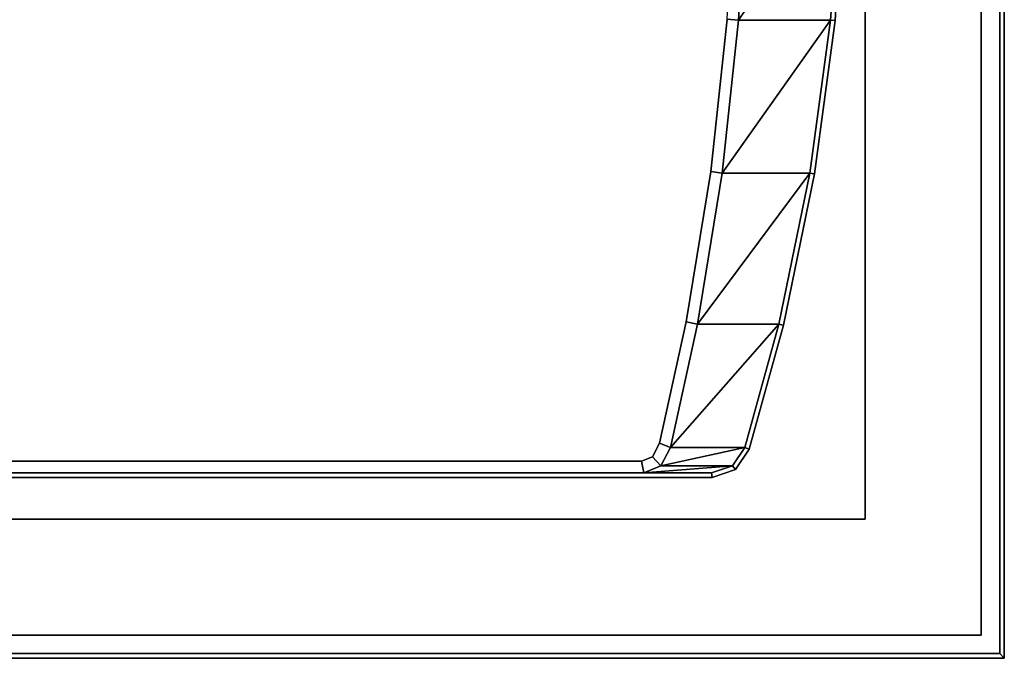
# Model space of a CAD drawing. Extents: x 0 to 1.7, y -0.75 to 0.
# Tile 3 of 5: x 1.27 to 1.7, y -0.75 to -0.47. Entities that reach past the tile are written whole.
import ezdxf

# ---------------------------------------------------------------- set-up
doc = ezdxf.new("R2010")
doc.units = 0
for name, color, linetype in [('L10_WANNE_700027_1', 7, 'CONTINUOUS'), ('L3_RAHMEN_700027', 7, 'CONTINUOUS'), ('L4_BODEN_700027', 7, 'CONTINUOUS'), ('L5_WANNE_700027_6', 7, 'CONTINUOUS'), ('L6_WANNE_700027_5', 7, 'CONTINUOUS'), ('L7_WANNE_700027_4', 7, 'CONTINUOUS'), ('L8_WANNE_700027_3', 7, 'CONTINUOUS'), ('L9_WANNE_700027_2', 7, 'CONTINUOUS')]:
    doc.layers.add(name, color=color, linetype=linetype)

msp = doc.modelspace()

# ---------------------------------------------------------------- linework, layer by layer
at = {"layer": 'L10_WANNE_700027_1', "color": 7, "invisible_edges": 12}
for points in [[(1.7, -0.75, 0.5581), (1.7, 0, 0.5581), (1.698, -0.002, 0.5601), (1.7, -0.75, 0.5581)], [(1.7, 0, 0.5581), (1.7, -0.75, 0.5581), (1.7, -0.75, 0.5251), (1.7, 0, 0.5581)], [(1.7, -0.75, 0.5251), (1.7, 0, 0.5251), (1.7, 0, 0.5581), (1.7, -0.75, 0.5251)], [(1.698, -0.002, 0.5601), (1.698, -0.748, 0.5601), (1.7, -0.75, 0.5581), (1.698, -0.002, 0.5601)], [(0, -0.75, 0.5581), (1.7, -0.75, 0.5581), (1.698, -0.748, 0.5601), (0, -0.75, 0.5581)], [(1.698, -0.748, 0.5601), (0.002, -0.748, 0.5601), (0, -0.75, 0.5581), (1.698, -0.748, 0.5601)], [(1.7, -0.75, 0.5581), (0, -0.75, 0.5581), (0, -0.75, 0.5251), (1.7, -0.75, 0.5581)], [(0, -0.75, 0.5251), (1.7, -0.75, 0.5251), (1.7, -0.75, 0.5581), (0, -0.75, 0.5251)]]:
    msp.add_3dface(points, dxfattribs=at)
at = {"layer": 'L3_RAHMEN_700027', "color": 251, "invisible_edges": 12}
for points in [[(1.69, -0.01, 0.5251), (1.69, -0.74, 0.5251), (1.69, -0.74), (1.69, -0.01, 0.5251)], [(1.69, -0.74), (1.69, -0.01), (1.69, -0.01, 0.5251), (1.69, -0.74)], [(1.69, -0.74, 0.5251), (0.01, -0.74, 0.5251), (0.01, -0.74), (1.69, -0.74, 0.5251)], [(0.01, -0.74), (1.69, -0.74), (1.69, -0.74, 0.5251), (0.01, -0.74)]]:
    msp.add_3dface(points, dxfattribs=at)
at = {"layer": 'L4_BODEN_700027', "color": 251, "invisible_edges": 12}
for points in [[(0.01, -0.74), (0.01, -0.01), (1.69, -0.01), (0.01, -0.74)], [(1.69, -0.01), (1.69, -0.74), (0.01, -0.74), (1.69, -0.01)]]:
    msp.add_3dface(points, dxfattribs=at)
at = {"layer": 'L5_WANNE_700027_6', "color": 7}
for points, invisible_edges in [([(1.698, -0.748, 0.5601), (1.698, -0.002, 0.5601), (1.61801, -0.209029, 0.5601), (1.698, -0.748, 0.5601)], 14), ([(1.698, -0.748, 0.5601), (1.61801, -0.209029, 0.5601), (1.626957, -0.275116, 0.5601), (1.698, -0.748, 0.5601)], 13), ([(1.698, -0.748, 0.5601), (1.626957, -0.275116, 0.5601), (1.631439, -0.341638, 0.5601), (1.698, -0.748, 0.5601)], 13), ([(1.698, -0.748, 0.5601), (1.631439, -0.341638, 0.5601), (1.632, -0.375, 0.5601), (1.698, -0.748, 0.5601)], 13), ([(1.698, -0.748, 0.5601), (1.632, -0.375, 0.5601), (1.631439, -0.408362, 0.5601), (1.698, -0.748, 0.5601)], 13), ([(1.698, -0.748, 0.5601), (1.631439, -0.408362, 0.5601), (1.626957, -0.474884, 0.5601), (1.698, -0.748, 0.5601)], 13), ([(1.698, -0.748, 0.5601), (1.626957, -0.474884, 0.5601), (1.61801, -0.540971, 0.5601), (1.698, -0.748, 0.5601)], 13), ([(1.698, -0.748, 0.5601), (1.61801, -0.540971, 0.5601), (1.604641, -0.606307, 0.5601), (1.698, -0.748, 0.5601)], 13), ([(1.698, -0.748, 0.5601), (1.604641, -0.606307, 0.5601), (1.589878, -0.659836, 0.5601), (1.698, -0.748, 0.5601)], 13), ([(1.698, -0.748, 0.5601), (1.589878, -0.659836, 0.5601), (1.583944, -0.668613, 0.5601), (1.698, -0.748, 0.5601)], 13), ([(1.583944, -0.668613, 0.5601), (1.573905, -0.672, 0.5601), (1.698, -0.748, 0.5601), (1.583944, -0.668613, 0.5601)], 14), ([(1.573905, -0.672, 0.5601), (0.10754, -0.672, 0.5601), (0.002, -0.748, 0.5601), (1.573905, -0.672, 0.5601)], 14), ([(1.573905, -0.672, 0.5601), (0.002, -0.748, 0.5601), (1.698, -0.748, 0.5601), (1.573905, -0.672, 0.5601)], 13)]:
    msp.add_3dface(points, dxfattribs=dict(at, invisible_edges=invisible_edges))
at = {"layer": 'L6_WANNE_700027_5', "color": 7}
for points, invisible_edges in [([(0.375495, -0.087363, 0.1001), (0.354325, -0.375, 0.1001), (1.543458, -0.665, 0.1001), (0.375495, -0.087363, 0.1001)], 15), ([(1.543458, -0.665, 0.1001), (1.583881, -0.34189, 0.1001), (0.375495, -0.087363, 0.1001), (1.543458, -0.665, 0.1001)], 15), ([(1.543458, -0.665, 0.1001), (1.573269, -0.539967, 0.1001), (1.583881, -0.34189, 0.1001), (1.543458, -0.665, 0.1001)], 15), ([(1.573269, -0.539967, 0.1001), (1.583881, -0.40811, 0.1001), (1.583881, -0.34189, 0.1001), (1.573269, -0.539967, 0.1001)], 15), ([(0.354325, -0.375, 0.1001), (0.36633, -0.604354, 0.1001), (1.543458, -0.665, 0.1001), (0.354325, -0.375, 0.1001)], 15), ([(1.573269, -0.539967, 0.1001), (1.580337, -0.474281, 0.1001), (1.583881, -0.40811, 0.1001), (1.573269, -0.539967, 0.1001)], 12), ([(1.580337, -0.474281, 0.1001), (1.585323, -0.474682, 0.1051), (1.58888, -0.408278, 0.1051), (1.580337, -0.474281, 0.1001)], 12), ([(1.62944, -0.408278, 0.5581), (1.585323, -0.474682, 0.1051), (1.624966, -0.474682, 0.5581), (1.62944, -0.408278, 0.5581)], 8), ([(1.58888, -0.408278, 0.1051), (1.585323, -0.474682, 0.1051), (1.62944, -0.408278, 0.5581), (1.58888, -0.408278, 0.1051)], 8), ([(1.62944, -0.408278, 0.5581), (1.624966, -0.474682, 0.5581), (1.626957, -0.474884, 0.5601), (1.62944, -0.408278, 0.5581)], 12), ([(1.626957, -0.474884, 0.5601), (1.631439, -0.408362, 0.5601), (1.62944, -0.408278, 0.5581), (1.626957, -0.474884, 0.5601)], 12), ([(1.585323, -0.474682, 0.1051), (1.580337, -0.474281, 0.1001), (1.573269, -0.539967, 0.1001), (1.585323, -0.474682, 0.1051)], 12), ([(1.573269, -0.539967, 0.1001), (1.578226, -0.540636, 0.1051), (1.585323, -0.474682, 0.1051), (1.573269, -0.539967, 0.1001)], 12), ([(1.624966, -0.474682, 0.5581), (1.578226, -0.540636, 0.1051), (1.616038, -0.540636, 0.5581), (1.624966, -0.474682, 0.5581)], 8), ([(1.585323, -0.474682, 0.1051), (1.578226, -0.540636, 0.1051), (1.624966, -0.474682, 0.5581), (1.585323, -0.474682, 0.1051)], 8), ([(1.624966, -0.474682, 0.5581), (1.616038, -0.540636, 0.5581), (1.61801, -0.540971, 0.5601), (1.624966, -0.474682, 0.5581)], 12), ([(1.61801, -0.540971, 0.5601), (1.626957, -0.474884, 0.5601), (1.624966, -0.474682, 0.5581), (1.61801, -0.540971, 0.5601)], 12), ([(1.543458, -0.665, 0.1001), (1.551235, -0.657236, 0.1001), (1.573269, -0.539967, 0.1001), (1.543458, -0.665, 0.1001)], 15), ([(1.551235, -0.657236, 0.1001), (1.562708, -0.604903, 0.1001), (1.573269, -0.539967, 0.1001), (1.551235, -0.657236, 0.1001)], 12), ([(1.578226, -0.540636, 0.1051), (1.573269, -0.539967, 0.1001), (1.562708, -0.604903, 0.1001), (1.578226, -0.540636, 0.1051)], 12), ([(1.562708, -0.604903, 0.1001), (1.567621, -0.60584, 0.1051), (1.578226, -0.540636, 0.1051), (1.562708, -0.604903, 0.1001)], 12), ([(1.616038, -0.540636, 0.5581), (1.567621, -0.60584, 0.1051), (1.602695, -0.60584, 0.5581), (1.616038, -0.540636, 0.5581)], 8), ([(1.578226, -0.540636, 0.1051), (1.567621, -0.60584, 0.1051), (1.616038, -0.540636, 0.5581), (1.578226, -0.540636, 0.1051)], 8), ([(1.616038, -0.540636, 0.5581), (1.602695, -0.60584, 0.5581), (1.604641, -0.606307, 0.5601), (1.616038, -0.540636, 0.5581)], 12), ([(1.604641, -0.606307, 0.5601), (1.61801, -0.540971, 0.5601), (1.616038, -0.540636, 0.5581), (1.604641, -0.606307, 0.5601)], 12), ([(0.36633, -0.604354, 0.1001), (0.375495, -0.662637, 0.1001), (1.543458, -0.665, 0.1001), (0.36633, -0.604354, 0.1001)], 15), ([(1.567621, -0.60584, 0.1051), (1.562708, -0.604903, 0.1001), (1.551235, -0.657236, 0.1001), (1.567621, -0.60584, 0.1051)], 12), ([(1.551235, -0.657236, 0.1001), (1.555969, -0.658988, 0.1051), (1.567621, -0.60584, 0.1051), (1.551235, -0.657236, 0.1001)], 12), ([(1.602695, -0.60584, 0.5581), (1.555969, -0.658988, 0.1051), (1.588037, -0.658988, 0.5581), (1.602695, -0.60584, 0.5581)], 8), ([(1.567621, -0.60584, 0.1051), (1.555969, -0.658988, 0.1051), (1.602695, -0.60584, 0.5581), (1.567621, -0.60584, 0.1051)], 8), ([(1.602695, -0.60584, 0.5581), (1.588037, -0.658988, 0.5581), (1.589878, -0.659836, 0.5601), (1.602695, -0.60584, 0.5581)], 12), ([(1.589878, -0.659836, 0.5601), (1.604641, -0.606307, 0.5601), (1.602695, -0.60584, 0.5581), (1.589878, -0.659836, 0.5601)], 12), ([(1.543458, -0.665, 0.1001), (1.548127, -0.663018, 0.1001), (1.551235, -0.657236, 0.1001), (1.543458, -0.665, 0.1001)], 12), ([(1.555969, -0.658988, 0.1051), (1.551235, -0.657236, 0.1001), (1.548127, -0.663018, 0.1001), (1.555969, -0.658988, 0.1051)], 12), ([(0.375495, -0.662637, 0.1001), (0.380559, -0.665, 0.1001), (1.543458, -0.665, 0.1001), (0.375495, -0.662637, 0.1001)], 12), ([(1.548127, -0.663018, 0.1001), (1.551699, -0.666934, 0.1051), (1.555969, -0.658988, 0.1051), (1.548127, -0.663018, 0.1001)], 12), ([(1.588037, -0.658988, 0.5581), (1.551699, -0.666934, 0.1051), (1.582665, -0.666934, 0.5581), (1.588037, -0.658988, 0.5581)], 8), ([(1.555969, -0.658988, 0.1051), (1.551699, -0.666934, 0.1051), (1.588037, -0.658988, 0.5581), (1.555969, -0.658988, 0.1051)], 8), ([(1.588037, -0.658988, 0.5581), (1.582665, -0.666934, 0.5581), (1.583944, -0.668613, 0.5601), (1.588037, -0.658988, 0.5581)], 12), ([(1.583944, -0.668613, 0.5601), (1.589878, -0.659836, 0.5601), (1.588037, -0.658988, 0.5581), (1.583944, -0.668613, 0.5601)], 12), ([(0.380559, -0.665, 0.1001), (0.37945, -0.67, 0.1051), (1.544475, -0.67, 0.1051), (0.380559, -0.665, 0.1001)], 12), ([(1.544475, -0.67, 0.1051), (1.543458, -0.665, 0.1001), (0.380559, -0.665, 0.1001), (1.544475, -0.67, 0.1051)], 12), ([(1.551699, -0.666934, 0.1051), (1.548127, -0.663018, 0.1001), (1.543458, -0.665, 0.1001), (1.551699, -0.666934, 0.1051)], 12), ([(1.543458, -0.665, 0.1001), (1.544475, -0.67, 0.1051), (1.551699, -0.666934, 0.1051), (1.543458, -0.665, 0.1001)], 12), ([(1.582665, -0.666934, 0.5581), (1.544475, -0.67, 0.1051), (1.573577, -0.67, 0.5581), (1.582665, -0.666934, 0.5581)], 8), ([(1.551699, -0.666934, 0.1051), (1.544475, -0.67, 0.1051), (1.582665, -0.666934, 0.5581), (1.551699, -0.666934, 0.1051)], 8), ([(1.582665, -0.666934, 0.5581), (1.573577, -0.67, 0.5581), (1.573905, -0.672, 0.5601), (1.582665, -0.666934, 0.5581)], 12), ([(1.573905, -0.672, 0.5601), (1.583944, -0.668613, 0.5601), (1.582665, -0.666934, 0.5581), (1.573905, -0.672, 0.5601)], 12), ([(1.573577, -0.67, 0.5581), (0.107899, -0.67, 0.5581), (0.107541, -0.672, 0.5601), (1.573577, -0.67, 0.5581)], 12), ([(0.107541, -0.672, 0.5601), (1.573905, -0.672, 0.5601), (1.573577, -0.67, 0.5581), (0.107541, -0.672, 0.5601)], 12), ([(0.37945, -0.67, 0.1051), (0.107899, -0.67, 0.5581), (1.573577, -0.67, 0.5581), (0.37945, -0.67, 0.1051)], 12), ([(1.573577, -0.67, 0.5581), (1.544475, -0.67, 0.1051), (0.37945, -0.67, 0.1051), (1.573577, -0.67, 0.5581)], 12)]:
    msp.add_3dface(points, dxfattribs=dict(at, invisible_edges=invisible_edges))
at = {"layer": 'L7_WANNE_700027_4', "color": 7, "invisible_edges": 12}
for points in [[(0.065, -0.69, 0.0001), (0.065, -0.06, 0.0001), (1.64, -0.06, 0.0001), (0.065, -0.69, 0.0001)], [(1.64, -0.06, 0.0001), (1.64, -0.69, 0.0001), (0.065, -0.69, 0.0001), (1.64, -0.06, 0.0001)]]:
    msp.add_3dface(points, dxfattribs=at)
at = {"layer": 'L8_WANNE_700027_3', "color": 7, "invisible_edges": 12}
for points in [[(1.64, -0.06, 0.5251), (1.64, -0.69, 0.5251), (1.64, -0.69, 0.0001), (1.64, -0.06, 0.5251)], [(1.64, -0.69, 0.0001), (1.64, -0.06, 0.0001), (1.64, -0.06, 0.5251), (1.64, -0.69, 0.0001)], [(1.64, -0.69, 0.5251), (0.065, -0.69, 0.5251), (0.065, -0.69, 0.0001), (1.64, -0.69, 0.5251)], [(0.065, -0.69, 0.0001), (1.64, -0.69, 0.0001), (1.64, -0.69, 0.5251), (0.065, -0.69, 0.0001)]]:
    msp.add_3dface(points, dxfattribs=at)
at = {"layer": 'L9_WANNE_700027_2', "color": 7}
for points, invisible_edges in [([(1.7, 0, 0.5251), (1.7, -0.75, 0.5251), (1.64, -0.06, 0.5251), (1.7, 0, 0.5251)], 14), ([(1.7, -0.75, 0.5251), (1.64, -0.69, 0.5251), (1.64, -0.06, 0.5251), (1.7, -0.75, 0.5251)], 13), ([(0.065, -0.69, 0.5251), (1.7, -0.75, 0.5251), (0, -0.75, 0.5251), (0.065, -0.69, 0.5251)], 13), ([(0.065, -0.69, 0.5251), (1.64, -0.69, 0.5251), (1.7, -0.75, 0.5251), (0.065, -0.69, 0.5251)], 14)]:
    msp.add_3dface(points, dxfattribs=dict(at, invisible_edges=invisible_edges))

doc.saveas('drawing.dxf')
